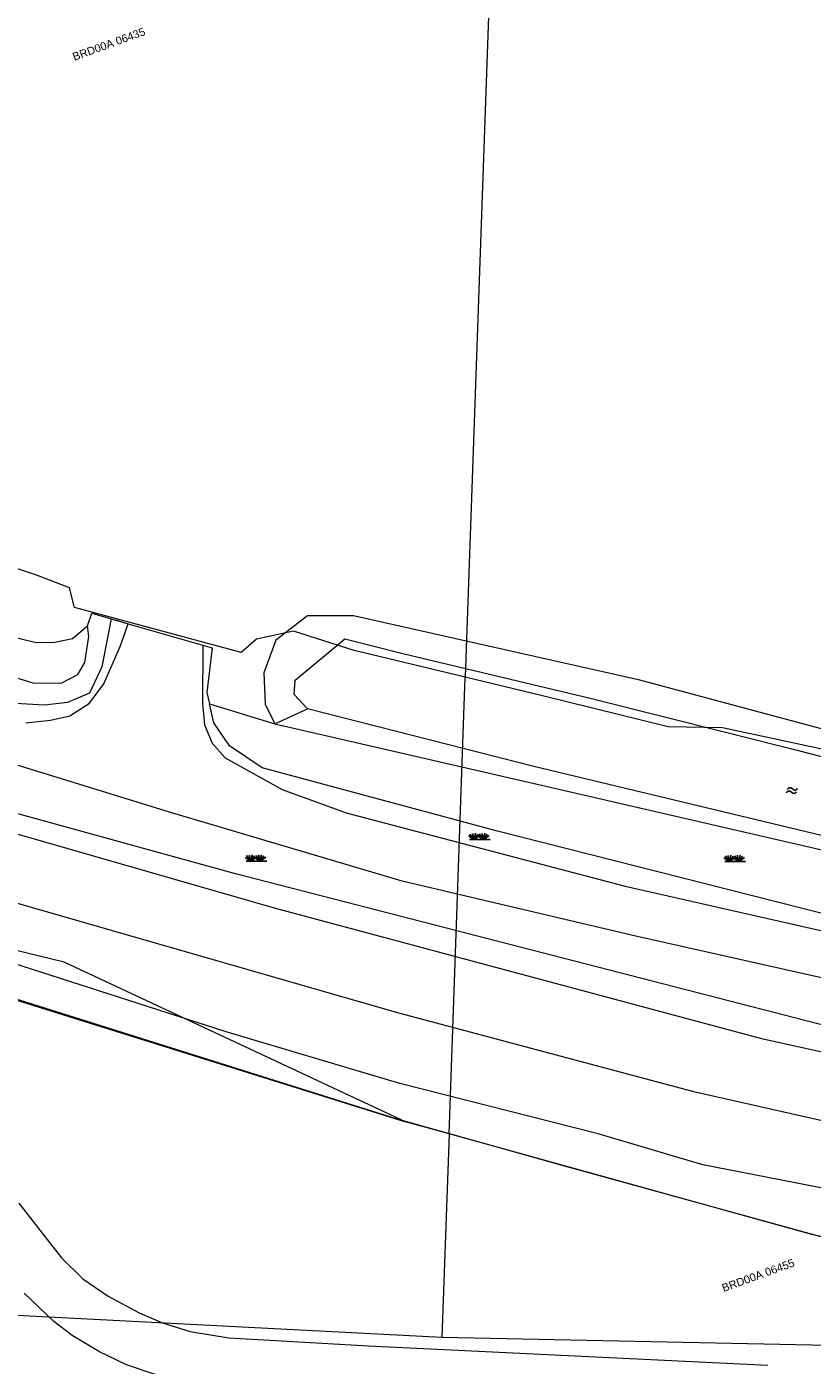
# Model space of a CAD drawing. Header units: metres. Extents: x 95652 to 96661, y 430734 to 431486.
# Tile 39 of 62: x 96113 to 96185, y 430985 to 431108. Entities that reach past the tile are written whole.
import ezdxf

# ---------------------------------------------------------------- set-up
doc = ezdxf.new("R2010")
doc.units = ezdxf.units.M
doc.layers.get('0').update_dxf_attribs({"linetype": 'CONTINUOUS'})
doc.layers.add('BAR_SYMBOLEN', color=7, linetype='CONTINUOUS', true_color=0x707070)
for name, color, linetype in [('BAR_TOPO', 7, 'CONTINUOUS'), ('BAR_WATER', 7, 'CONTINUOUS'), ('BAR_WEGEN', 7, 'CONTINUOUS'), ('BRK_Kadastrale percelen en nummers', 7, 'CONTINUOUS'), ('BRK_Kadatrale percelen', 7, 'CONTINUOUS')]:
    doc.layers.add(name, color=color, linetype=linetype)
doc.styles.add('NLCS-ISO', font='NLCS-ISO.ttf')

# ---------------------------------------------------------------- blocks, each defined once
blk = doc.blocks.new('gras_templ_1')
at = {"color": 8, "true_color": 0x707070, "flags": 128}
for points in [[(-0.376, -0.169), (-0.752, 0.081)], [(-0.376, -0.169), (-0.657, 0.202)], [(-0.376, -0.169), (-0.488, 0.24)], [(-0.376, -0.169), (-0.291, 0.251)], [(-0.376, -0.169), (-0.131, 0.191)], [(-0.376, -0.169), (-0.007, 0.103)], [(0.247, -0.165), (-0.129, 0.086)], [(0.247, -0.165), (-0.034, 0.206)], [(0.247, -0.165), (0.135, 0.245)], [(0.247, -0.165), (0.332, 0.255)], [(0.247, -0.165), (0.492, 0.196)], [(0.247, -0.165), (0.616, 0.107)], [(-0.688, -0.172), (0.688, -0.161)]]:
    blk.add_lwpolyline(points, dxfattribs=at)
blk = doc.blocks.new('water_templ_1')
at = {"color": 8, "true_color": 0x707070, "flags": 128}
for points in [[(-1.85, 0.38), (-1.77, 0.52, -0.538831), (0.24, 0.55, 0.605168), (1.92, 0.75, -4.035705)], [(-1.85, 0.38), (-1.77, 0.52, -0.538831), (0.24, 0.55, 0.605168), (1.92, 0.75, -4.035705)], [(-2.22, -0.89), (-2.13, -0.75, -0.538831), (-0.13, -0.72, 0.605168), (1.55, -0.52, -4.035705)]]:
    blk.add_lwpolyline(points, format="xyb", dxfattribs=at)

msp = doc.modelspace()

# ---------------------------------------------------------------- linework, layer by layer
at = {"layer": 'BAR_TOPO', "color": 8, "linetype": 'Continuous', "lineweight": 0, "ltscale": 0.01, "true_color": 0x707070, "flags": 128}
for points in [[(96364.83, 431022.6), (96354.58, 431018.96), (96338.82, 431014.58), (96319.99, 431011.15), (96300.59, 431008.75), (96285.2, 431007.27), (96254.82, 431006.97), (96239.02, 431007.79), (96228.55, 431008.91), (96192.72, 431014.26), (96132.01, 431029.89), (96059.9, 431049.78), (96035.22, 431056.51), (96001.25, 431066.23), (95993.03, 431067.46)], [(96101.56, 431054.16), (96113.64, 431051.21), (96115.37, 431051.27), (96116.98, 431051.58), (96118.38, 431052.77)], [(96120.55, 431053.42), (96120.3, 431052.16), (96119.69, 431048.98), (96118.55, 431046.55), (96116.54, 431045.69), (96114.4, 431045.44), (96111.69, 431045.6)], [(96112.7, 431043.82), (96114.95, 431044.07), (96116.73, 431044.45), (96118.54, 431045.62), (96119.88, 431047.42), (96121.38, 431050.87), (96122.13, 431052.96)], [(96118.38, 431052.77), (96118.78, 431053.92), (96120.55, 431053.42)], [(96120.55, 431053.42), (96122.13, 431052.96), (96128.99, 431050.99), (96129.86, 431050.74)], [(96120.55, 431053.42), (96121.05, 431053.27), (96121.54, 431053.13), (96122.13, 431052.96)], [(96103.08, 431050.66), (96113.33, 431047.5), (96115.93, 431047.49), (96117.49, 431048.28), (96118.12, 431049.39), (96118.49, 431051.78), (96118.38, 431052.77)], [(96128.99, 431050.99), (96128.96, 431045.61), (96129.15, 431043.63), (96129.87, 431041.96), (96131.05, 431040.6), (96136.3, 431037.68), (96142.22, 431035.53), (96167.93, 431028.77), (96190.55, 431023.63), (96198.63, 431022.08), (96224.15, 431018.02), (96234.48, 431016.96), (96246.31, 431015.93), (96266.73, 431015.58), (96286.82, 431016.12), (96311.9, 431018.42), (96320.13, 431019.44), (96330.37, 431021.28), (96342.22, 431024.2), (96354.32, 431027.82), (96363.09, 431030.68), (96363.53, 431030.93)], [(96129.86, 431050.74), (96129.38, 431046.61), (96129.62, 431045.56)], [(96363.21, 431032.17), (96362.13, 431031.45), (96343.16, 431025.91), (96334.61, 431023.79), (96325.35, 431022.02), (96302.59, 431019.16), (96281.79, 431017.51), (96263.01, 431016.98), (96248.7, 431017.71), (96230.58, 431019.12), (96219.08, 431020.64), (96204.6, 431022.8), (96190.82, 431025.21), (96188.5, 431025.64), (96156.03, 431033.86), (96134.47, 431039.67), (96131.47, 431041.7), (96130.02, 431043.82), (96129.62, 431045.56)], [(96129.62, 431045.56), (96135.63, 431043.72)], [(96364.09, 431027.37), (96353.4, 431023.5), (96337.53, 431019.26), (96324.69, 431016.23), (96315.45, 431014.7), (96298.99, 431012.89), (96271.85, 431011.26), (96245.64, 431011.76), (96230.93, 431012.89), (96202.85, 431016.53), (96168.64, 431024.21), (96147.36, 431029.21), (96125.94, 431035.59), (96101.9, 431043)], [(96111.58, 431018.45), (96146.8, 431007.36), (96162.76, 431002.85), (96186.17, 430996.41), (96205.01, 430992.16), (96219.29, 430989.44), (96234.9, 430986.68), (96252.65, 430985.23), (96264.27, 430984.15), (96268.31, 430984.11), (96284.72, 430984.38), (96310.13, 430985.13), (96328.24, 430987.44), (96342.05, 430989.42), (96358.47, 430993.08), (96363.03, 430994.3), (96365.4, 430995.22)]]:
    msp.add_lwpolyline(points, dxfattribs=at)
at = {"layer": 'BAR_WATER', "color": 8, "linetype": 'Continuous', "lineweight": 0, "ltscale": 0.01, "true_color": 0x707070, "flags": 128}
for points in [[(96268.02, 431033.16), (96251.86, 431033.61), (96234.03, 431034.61), (96226.34, 431035.17), (96201.26, 431039.18), (96169.28, 431047.76), (96142.87, 431053.67), (96138.63, 431053.67), (96135.74, 431051.44), (96134.62, 431048.43), (96134.73, 431045.53), (96135.63, 431043.72)], [(96138.64, 431045.11), (96137.41, 431046.43), (96137.52, 431047.76), (96142.09, 431051.55), (96147.44, 431050.22), (96164.71, 431046.09), (96183.77, 431041.3), (96202.38, 431036.4), (96209.1, 431033.97), (96222.52, 431031.88), (96227.46, 431032.5), (96241.27, 431031.94), (96256.32, 431030.93), (96267.02, 431030.82), (96269.92, 431030.71)], [(96135.63, 431043.72), (96138.64, 431045.11)], [(96278.45, 431024.07), (96275.16, 431023.77), (96262.01, 431023.61), (96240.42, 431024.83), (96223.93, 431026.92), (96206.13, 431029.58), (96189.1, 431032.7), (96159.51, 431039.8), (96138.64, 431045.11)], [(96135.63, 431043.72), (96159.01, 431038.35), (96188.96, 431031.44), (96206.85, 431028.14), (96223.74, 431025.2), (96240.12, 431023.3), (96262.05, 431022.39), (96276.99, 431022.55), (96278.49, 431022.64)]]:
    msp.add_lwpolyline(points, dxfattribs=at)
at = {"layer": 'BAR_WEGEN', "color": 8, "linetype": 'Continuous', "lineweight": 0, "ltscale": 0.01, "true_color": 0x707070, "flags": 128}
for points in [[(96364.72, 431008.85), (96354.17, 431006.18), (96346.2, 431004.4), (96331.99, 431001.67), (96322.6, 431000.24), (96312.87, 430998.89), (96297.91, 430997.63), (96280.88, 430996.76), (96273.53, 430996.66), (96259.94, 430996.9), (96251.99, 430997.23), (96247.03, 430997.55), (96233.07, 430998.82), (96224.85, 430999.87), (96213.1, 431001.65), (96194.26, 431005.29), (96174.37, 431009.79), (96146.84, 431017.11), (96077.51, 431037.05), (96050.27, 431044.78), (96014.56, 431054.73), (95967.47, 431067.59), (95927.24, 431078.26), (95897.72, 431085.91)], [(95993.03, 431067.46), (96043.14, 431053.35), (96135.56, 431026.77), (96180.5, 431014.71), (96206.02, 431009.09), (96227.01, 431005.59), (96238.35, 431004.59), (96249.24, 431003.79), (96265.28, 431003.13), (96279.06, 431003.16), (96293.86, 431003.52), (96305.85, 431004.53), (96329.47, 431007.68), (96353.7, 431012.43), (96363.08, 431015.41), (96363.88, 431015.35), (96364.43, 431014.43), (96364.51, 431012.84)], [(96364.88, 431005.9), (96364.86, 431004.65), (96364.33, 431003.17), (96362.9, 431002.47), (96361.34, 431001.87), (96344.62, 430998.01), (96325.41, 430994.99), (96307.69, 430992.95), (96292.8, 430991.9), (96271, 430991.16), (96252.8, 430992.29), (96241, 430992.88), (96211.98, 430995.9), (96175.09, 431003.08), (96165.42, 431005.95), (96147.15, 431010.57), (96131.16, 431015.35), (96110.54, 431021.97)], [(96112.04, 430999.54), (96113.75, 430997.34), (96115.97, 430994.52), (96117.93, 430992.58), (96120.27, 430990.98), (96123.14, 430989.42), (96125.29, 430988.5), (96127.84, 430987.71), (96131.38, 430987.14), (96144.27, 430986.39), (96181.08, 430984.6)], [(96374.87, 430982.14), (96369.88, 430981.85), (96361.39, 430981.39), (96354.68, 430981.02), (96340.06, 430980.31), (96326.09, 430979.67), (96311.02, 430979.19), (96295.13, 430978.77), (96280.63, 430978.52), (96265.62, 430978.42), (96250.24, 430978.42), (96235.74, 430978.53), (96219.45, 430978.8), (96194.04, 430979.41), (96160.88, 430980.91), (96137.13, 430982.28), (96130.73, 430982.76), (96127.92, 430983.02), (96124.52, 430983.78), (96121.97, 430984.65), (96119.47, 430985.83), (96116.97, 430987.36), (96115.26, 430988.64), (96112.53, 430991.24)]]:
    msp.add_lwpolyline(points, dxfattribs=at)
at = {"layer": 'BRK_Kadastrale percelen en nummers', "color": 75, "lineweight": 5, "ltscale": 3.900864, "true_color": 0x739642, "flags": 128}
for points in [[(96158.04, 431185.56), (96153.19, 431048.02)], [(96151.7, 431005.92), (96153.19, 431048.02), (96142.96, 431050.48), (96137.36, 431052.28), (96133.95, 431051.52), (96132.53, 431050.29), (96117.17, 431054.46), (96116.7, 431056.26), (96113.76, 431057.4), (96109.78, 431058.73), (96099.16, 431061.95), (96096.03, 431062.52), (96093.66, 431063.66), (96084.85, 431066.03), (96061.62, 431072.47)], [(96271.52, 431028.25), (96271.59, 431031.33), (96270.07, 431030.57), (96267.33, 431029.72), (96262.3, 431029.81), (96255.19, 431030.76), (96243.15, 431031.61), (96229.88, 431032.94), (96217.56, 431034.55), (96202.96, 431037.87), (96193.29, 431040.34), (96190.07, 431040.53), (96176.89, 431043.37), (96171.87, 431043.46), (96160.3, 431046.31), (96153.19, 431048.02)], [(96111.55, 431018.36), (96147.69, 431007.03), (96116.21, 431021.75), (96058.11, 431035.9)], [(96111.55, 431018.36), (96057.96, 431031.89), (96056.48, 430992.9), (96076.76, 430991.04), (96151.04, 430987.18)], [(96151.7, 431005.92), (96147.69, 431007.03)]]:
    msp.add_lwpolyline(points, dxfattribs=at)
msp.add_lwpolyline([(96254.85, 430985.03), (96235.05, 430986.65), (96202.66, 430992.67), (96185.12, 430996.67), (96151.7, 431005.92), (96151.04, 430987.18)], close=True, dxfattribs=at)
at = {"layer": 'BRK_Kadatrale percelen', "color": 75, "linetype": 'Continuous', "lineweight": 5, "ltscale": 0.01, "true_color": 0x739642, "flags": 128}
for points in [[(96158.04, 431185.56), (96153.19, 431048.02)], [(96151.7, 431005.92), (96153.19, 431048.02), (96142.96, 431050.48), (96137.36, 431052.28), (96133.95, 431051.52), (96132.53, 431050.29), (96117.17, 431054.46), (96116.7, 431056.26), (96113.76, 431057.4), (96109.78, 431058.73), (96099.16, 431061.95), (96096.03, 431062.52), (96093.66, 431063.66), (96084.85, 431066.03), (96061.62, 431072.47)], [(96271.52, 431028.25), (96271.59, 431031.33), (96270.07, 431030.57), (96267.33, 431029.72), (96262.3, 431029.81), (96255.19, 431030.76), (96243.15, 431031.61), (96229.88, 431032.94), (96217.56, 431034.55), (96202.96, 431037.87), (96193.29, 431040.34), (96190.07, 431040.53), (96176.89, 431043.37), (96171.87, 431043.46), (96160.3, 431046.31), (96153.19, 431048.02)], [(96111.55, 431018.36), (96147.69, 431007.03), (96116.21, 431021.75), (96058.11, 431035.9)], [(96111.55, 431018.36), (96057.96, 431031.89), (96056.48, 430992.9), (96076.76, 430991.04), (96151.04, 430987.18)], [(96151.7, 431005.92), (96147.69, 431007.03)]]:
    msp.add_lwpolyline(points, dxfattribs=at)
msp.add_lwpolyline([(96254.85, 430985.03), (96235.05, 430986.65), (96202.66, 430992.67), (96185.12, 430996.67), (96151.7, 431005.92), (96151.04, 430987.18)], close=True, dxfattribs=at)

# ---------------------------------------------------------------- block references
at = {"layer": 'BAR_SYMBOLEN'}
for name, p, xscale, yscale in [('water_templ_1', (96183.31, 431037.58), 0.2416238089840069, 0.2416238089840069), ('gras_templ_1', (96154.52, 431033.29), 1.388696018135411, 1.388696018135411), ('gras_templ_1', (96133.94, 431031.3), 1.388696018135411, 1.388696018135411), ('gras_templ_1', (96178.06, 431031.27), 1.388696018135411, 1.388696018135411)]:
    msp.add_blockref(name, p, dxfattribs=dict(at, xscale=xscale, yscale=yscale))

# ---------------------------------------------------------------- texts
at = {"layer": 'BRK_Kadastrale percelen en nummers', "color": 8, "true_color": 0x707070, "char_height": 0.725, "attachment_point": 5, "rotation": 20, "style": 'NLCS-ISO'}
for s, insert in [('{{\\fArial|b0|i0;BRD00A 06435}}', (96120.34, 431106.38)), ('{{\\fArial|b0|i0;BRD00A 06455}}', (96180.18, 430992.89))]:
    msp.add_mtext(s, dxfattribs=dict(at, insert=insert))

doc.saveas('drawing.dxf')
